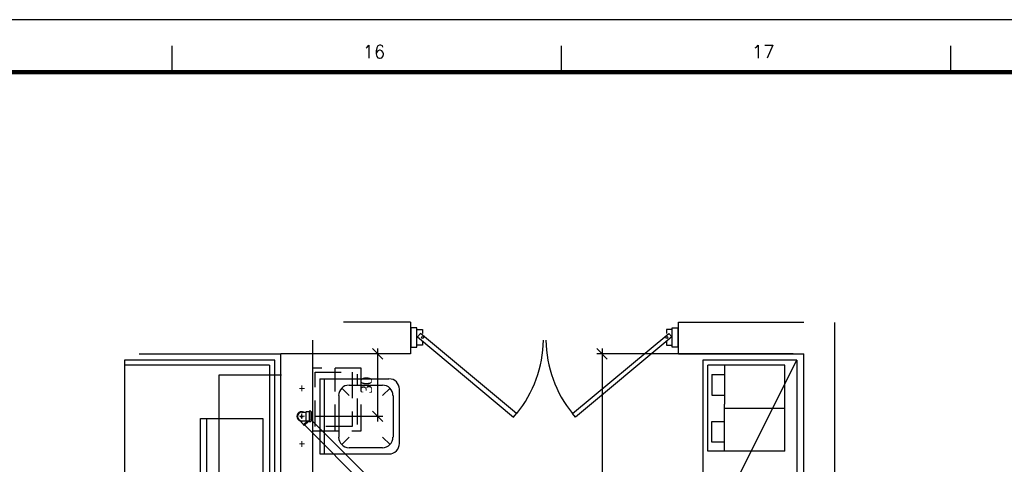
# Model space of a CAD drawing. Header units: millimetres. Extents: x 481 to 729890, y -1 to 83.
# Tile 57 of 60: x 589 to 608, y 74 to 83. Entities that reach past the tile are written whole.
import ezdxf

# ---------------------------------------------------------------- set-up
doc = ezdxf.new("R2010")
doc.units = ezdxf.units.MM
doc.header["$MEASUREMENT"] = 0
doc.linetypes.add('Dashed', pattern=[0.75, 0.5, -0.25])
doc.layers.add('Margem', color=4, linetype='Continuous')
for name, color, linetype, lineweight in [('Simbolos', 1, 'Continuous', 30), ('SIMBOLOS INT', 8, 'Continuous', 5), ('Simbolos_int', 1, 'Continuous', 30), ('TQ-Seção tubo', 1, 'Continuous', 30)]:
    doc.layers.add(name, color=color, linetype=linetype, lineweight=lineweight)
doc.styles.add('ROMANS', font='ROMANS')
doc.styles.add('TimesNewRoman', font='times.ttf')
doc.dimstyles.new('UM_25.000000', dxfattribs={"dimtxt": 0.18, "dimasz": 0.2, "dimexe": 0.1, "dimexo": 0.2, "dimgap": 0, "dimtad": 1, "dimtih": 1, "dimtoh": 1, "dimdec": 1, "dimlfac": 25, "dimzin": 0, "dimdsep": 46, "dimtxsty": 'Standard', "dimblk": 'CLOSED', "dimblk1": 'CLOSED', "dimblk2": 'CLOSED', "dimcen": 0.09, "dimdle": 0.1, "dimadec": 1, "dimazin": 2, "dimtfac": 1, "dimtdec": 4, "dimtofl": 0, "dimtmove": 0, "dimatfit": 3, "dimldrblk": 'CLOSED', "dimfxl": 0, "dimtolj": 1, "dimarcsym": 0})

# ---------------------------------------------------------------- blocks, each defined once
blk = doc.blocks.new('_OBLIQUE')
at = {"color": 0, "linetype": 'ByBlock', "lineweight": -2}
blk.add_line((-0.5, -0.5), (0.5, 0.5), dxfattribs=at)
blk = doc.blocks.new('*D30')
at = {"color": 0, "linetype": 'Continuous', "lineweight": -2}
for p, q in [((596.473, 76.508), (595.943, 76.508)), ((596.043, 76.608), (596.043, 75.215)), ((594.849, 75.315), (596.143, 75.315))]:
    blk.add_line(p, q, dxfattribs=at)
at = {"layer": 'Defpoints', "color": 0}
for p in [(596.673, 76.508), (594.649, 75.315), (596.043, 75.315)]:
    blk.add_point(p, dxfattribs=at)
at = {"color": 0, "lineweight": -2, "xscale": 0.2, "yscale": 0.2, "zscale": 0.2}
for p, rotation in [((596.043, 76.508), 90), ((596.043, 75.315), 270)]:
    blk.add_blockref('_OBLIQUE', p, dxfattribs=dict(at, rotation=rotation))
at = {"color": 7, "insert": (595.831, 75.911), "char_height": 0.2118, "attachment_point": 5, "rotation": 90, "style": 'TimesNewRoman'}
blk.add_mtext('\\A1;30', dxfattribs=at)
blk = doc.blocks.new('*D42')
at = {"color": 0, "linetype": 'Continuous', "lineweight": -2}
for p, q in [((603.973, 76.508), (600.225, 76.508)), ((600.325, 76.608), (600.325, 70.237)), ((601.633, 70.337), (600.225, 70.337))]:
    blk.add_line(p, q, dxfattribs=at)
at = {"layer": 'Defpoints', "color": 0}
for p in [(604.173, 76.508), (600.325, 70.337), (601.833, 70.337)]:
    blk.add_point(p, dxfattribs=at)
at = {"color": 0, "lineweight": -2, "xscale": 0.2, "yscale": 0.2, "zscale": 0.2}
for p, rotation in [((600.325, 76.508), 90), ((600.325, 70.337), 270)]:
    blk.add_blockref('_OBLIQUE', p, dxfattribs=dict(at, rotation=rotation))
at = {"color": 7, "insert": (600.114, 73.423), "char_height": 0.2118, "attachment_point": 5, "rotation": 90, "style": 'TimesNewRoman'}
blk.add_mtext('\\A1;154', dxfattribs=at)

msp = doc.modelspace()

# ---------------------------------------------------------------- linework, layer by layer
at = {"color": 7}
for p, q in [((596.6733, 77.1077), (595.3893, 77.1077)), ((601.7853, 77.1077), (604.1733, 77.1077)), ((604.7673, 76.7647), (604.7673, 77.1047)), ((596.7933, 77.0057), (596.6793, 77.0057)), ((596.6793, 77.0057), (596.6793, 76.6367)), ((596.7933, 76.6367), (596.7933, 77.0057)), ((601.6623, 76.6367), (601.6623, 77.0057)), ((601.6623, 77.0057), (601.7733, 77.0057)), ((601.7733, 77.0057), (601.7733, 76.6367)), ((594.7983, 76.7647), (594.7983, 60.7877)), ((596.6793, 76.6367), (596.7933, 76.6367)), ((601.7733, 76.6367), (601.6623, 76.6367)), ((604.7673, 69.7007), (604.7673, 76.7647)), ((591.4953, 76.5077), (594.1953, 76.5077)), ((596.6733, 76.5077), (595.3893, 76.5077)), ((601.7853, 76.5077), (604.1733, 76.5077)), ((604.1733, 69.7007), (604.1733, 76.5077)), ((593.9793, 76.2917), (591.2163, 76.2917)), ((593.9793, 76.2917), (593.9793, 67.6337)), ((602.3433, 74.6507), (602.3433, 76.2887)), ((603.8133, 76.2887), (602.3433, 76.2887)), ((602.6613, 76.2887), (602.6613, 75.5477)), ((603.8133, 74.6507), (603.8133, 76.2887)), ((602.4213, 76.1147), (602.4213, 75.7187)), ((602.4213, 76.1147), (602.6613, 76.1147)), ((602.4213, 75.7187), (602.6613, 75.7187)), ((602.6613, 74.6507), (602.6613, 75.5477)), ((603.8133, 75.4667), (602.6613, 75.4667)), ((603.8133, 75.4667), (602.6613, 75.4667)), ((592.6623, 75.2747), (593.8563, 75.2747)), ((592.6623, 73.9247), (592.6623, 75.2747)), ((592.7853, 73.9247), (592.7853, 75.2747)), ((593.8563, 75.2747), (593.8563, 73.9247)), ((602.4213, 74.8217), (602.4213, 75.2177)), ((602.4213, 75.2177), (602.6613, 75.2177)), ((602.6613, 74.8217), (602.4213, 74.8217)), ((603.8133, 74.6507), (602.3433, 74.6507))]:
    msp.add_line(p, q, dxfattribs=at)
at = {"linetype": 'Continuous'}
for p, q in [((596.6733, 77.1077), (596.6733, 76.5077)), ((601.7853, 76.5077), (601.7853, 77.1077))]:
    msp.add_line(p, q, dxfattribs=at)
msp.add_line((595.3893, 76.5077), (594.1953, 76.5077))
at = {"color": 7, "linetype": 'Dashed'}
for p, q in [((594.8493, 75.1187), (594.8493, 76.1597)), ((594.8493, 76.1597), (595.5573, 76.1597)), ((595.2303, 75.0377), (595.2303, 76.2317)), ((595.5573, 76.1597), (595.5573, 75.1187)), ((595.6593, 75.1577), (595.6593, 76.1207)), ((595.5573, 75.1187), (594.8493, 75.1187))]:
    msp.add_line(p, q, dxfattribs=at)
at = {"color": 8}
for p, q in [((594.9433, 76.0317), (596.2603, 76.0317)), ((594.9433, 76.0317), (594.9433, 74.5977)), ((595.0213, 76.0317), (595.0213, 74.5977)), ((595.4983, 75.9117), (596.1373, 75.9117)), ((595.3033, 75.7107), (595.3033, 74.9157)), ((595.4983, 75.7107), (595.3633, 75.8547)), ((596.1373, 75.7107), (596.2813, 75.8547)), ((596.3413, 75.7107), (596.3413, 74.9157)), ((596.4523, 75.8307), (596.4523, 74.7957)), ((595.4983, 74.9157), (595.3633, 74.7777)), ((596.1373, 74.9157), (596.2813, 74.7777)), ((594.9433, 74.5977), (596.2603, 74.5977)), ((595.4983, 74.7177), (596.1373, 74.7177))]:
    msp.add_line(p, q, dxfattribs=at)
at = {"color": 7}
for points in [[(596.9013, 76.7477), (596.9013, 76.6727), (596.7933, 76.6727), (596.7933, 76.9697), (596.9013, 76.9697), (596.9013, 76.8977)], [(601.5513, 76.7477), (601.5513, 76.6727), (601.6623, 76.6727), (601.6623, 76.9697), (601.5513, 76.9697), (601.5513, 76.8977)], [(594.7983, 76.5077), (594.7983, 73.0697), (594.1953, 73.0697), (594.1953, 76.5077)], [(604.0413, 76.3877), (602.2473, 76.3877), (602.2473, 72.8057), (604.0413, 76.3877), (604.0413, 72.8057), (602.2473, 72.8057)]]:
    msp.add_lwpolyline(points, dxfattribs=at)
at = {"color": 7, "linetype": 'Continuous'}
for points in [[(598.6353, 75.2987), (598.6953, 75.3677), (596.8623, 76.8977), (596.8053, 76.8287), (598.6353, 75.2987)], [(599.8173, 75.2987), (599.7603, 75.3677), (601.5963, 76.8977), (601.6533, 76.8287), (599.8173, 75.2987)]]:
    msp.add_lwpolyline(points, close=True, dxfattribs=at)
at = {"color": 7}
msp.add_lwpolyline([(591.2163, 76.3877), (591.2163, 67.6337), (594.0813, 67.6337), (594.0813, 76.3877), (591.2163, 76.3877)], close=True, dxfattribs=at)
at = {"color": 7, "linetype": 'Continuous'}
msp.add_lwpolyline([(594.2073, 76.1027), (593.0133, 76.1027), (593.0133, 73.3187), (594.2073, 73.3187)], dxfattribs=at)
at = {"color": 7, "linetype": 'Dashed'}
msp.add_lwpolyline([(594.7983, 75.0377), (595.7313, 75.0377), (595.7313, 76.2317), (594.7983, 76.2317), (594.7983, 75.0377)], dxfattribs=at)
at = {"color": 7}
for centre in [(596.8983, 76.8197), (601.5603, 76.8197)]:
    msp.add_circle(centre, 0.0184, dxfattribs=at)
at = {"color": 7, "linetype": 'Continuous'}
for centre, start, end in [((596.8773, 76.8197), 321.43, 358.654), ((601.5813, 76.8197), 181.346, 218.57)]:
    msp.add_arc(centre, 2.3308, start, end, dxfattribs=at)
at = {"color": 8}
for centre, start, end in [((595.4983, 75.7107), 90, 180), ((596.1373, 75.7107), 0.00001, 90), ((596.2603, 75.8307), 0.00001, 90), ((595.4983, 74.9157), 180, 270), ((596.1373, 74.9157), 270, 0.00001), ((596.2603, 74.7957), 270, 0.00001)]:
    msp.add_arc(centre, 0.199, start, end, dxfattribs=at)
at = {"layer": 'Margem', "color": 1}
for p, q in [((628.2443, 82.8807), (480.7443, 82.8807)), ((592.1193, 82.3807), (592.1193, 81.8807)), ((599.5443, 82.3807), (599.5443, 81.8807)), ((606.9693, 82.3807), (606.9693, 81.8807))]:
    msp.add_line(p, q, dxfattribs=at)
at = {"layer": 'Margem', "lineweight": 100}
msp.add_line((483.2443, 81.8807), (627.2443, 81.8807), dxfattribs=at)
at = {"layer": 'Simbolos'}
for p, q in [((594.5963, 75.3957), (594.6353, 75.3957)), ((594.6353, 75.3957), (594.6723, 75.3957)), ((594.6783, 75.4017), (594.6723, 75.3957)), ((594.7353, 75.4017), (594.6783, 75.4017)), ((594.7393, 75.4097), (594.7393, 75.4047)), ((594.7623, 75.4137), (594.7433, 75.4137)), ((594.7663, 75.4107), (594.7683, 75.4047)), ((594.7843, 75.4017), (594.7723, 75.4017)), ((594.7843, 75.2247), (594.7843, 75.4017)), ((594.5653, 75.2277), (594.5883, 75.2047)), ((594.5883, 75.1977), (594.5883, 75.2047)), ((594.6303, 75.1557), (594.5883, 75.1977)), ((594.5963, 75.2307), (594.6353, 75.2307)), ((594.6303, 75.1497), (594.6303, 75.1557)), ((594.6423, 75.1387), (594.6303, 75.1497)), ((594.6353, 75.2307), (594.6723, 75.2307)), ((594.6423, 75.1387), (594.7283, 75.2247)), ((594.6783, 75.2247), (594.6723, 75.2307)), ((594.7353, 75.2247), (594.6783, 75.2247)), ((594.7393, 75.2167), (594.7393, 75.2217)), ((594.7623, 75.2127), (594.7433, 75.2127)), ((594.7663, 75.2157), (594.7683, 75.2217)), ((594.7843, 75.2247), (594.7723, 75.2247))]:
    msp.add_line(p, q, dxfattribs=at)
for centre, radius, start, end in [((594.5963, 75.3127), 0.0823, 90, 270), ((594.7353, 75.4057), 0.004, 270, 355), ((594.7433, 75.4097), 0.004, 90, 175), ((594.7623, 75.4097), 0.004, 15, 90), ((594.7723, 75.4057), 0.004, 195, 270), ((594.7353, 75.2207), 0.004, 5.00003, 90), ((594.7433, 75.2167), 0.004, 185, 270), ((594.7623, 75.2167), 0.004, 270, 345), ((594.7723, 75.2207), 0.004, 90, 165)]:
    msp.add_arc(centre, radius, start, end, dxfattribs=at)
at = {"layer": 'SIMBOLOS INT', "linetype": 'Continuous'}
for p, q in [((594.5983, 75.8427), (594.5983, 75.9027)), ((594.5983, 75.8427), (594.5533, 75.8427)), ((594.5983, 75.8427), (594.5983, 75.7917)), ((594.5983, 75.8427), (594.6493, 75.8427)), ((594.5983, 75.3147), (594.5983, 75.3657)), ((594.5983, 75.3147), (594.5533, 75.3147)), ((594.5983, 75.3147), (594.6493, 75.3147)), ((594.5983, 75.3147), (594.5983, 75.2667)), ((594.5983, 74.7897), (594.5533, 74.7897)), ((594.5983, 74.7897), (594.5983, 74.8377)), ((594.5983, 74.7897), (594.5983, 74.7297)), ((594.5983, 74.7897), (594.6493, 74.7897))]:
    msp.add_line(p, q, dxfattribs=at)
at = {"layer": 'Simbolos_int'}
for p, q in [((594.5963, 75.2797), (594.5963, 75.3487)), ((594.6723, 75.3957), (594.6723, 75.2307)), ((594.7383, 75.4017), (594.7383, 75.2247)), ((594.7683, 75.4017), (594.7683, 75.2247)), ((594.5643, 75.3127), (594.6223, 75.3127)), ((594.5883, 75.2047), (594.6063, 75.2227)), ((594.6303, 75.1557), (594.7003, 75.2247))]:
    msp.add_line(p, q, dxfattribs=at)
for end in [295.377, 250.377]:
    msp.add_arc((594.5963, 75.3127), 0.0912, 64.6232, end, dxfattribs=at)
at = {"layer": 'TQ-Seção tubo'}
for p, q in [((594.6517, 75.1481), (599.3355, 70.4644)), ((594.7649, 75.2613), (599.4651, 70.561))]:
    msp.add_line(p, q, dxfattribs=at)

# ---------------------------------------------------------------- texts
at = {"layer": 'Margem', "color": 1, "char_height": 0.25, "width": 1.479069, "attachment_point": 8, "line_spacing_factor": 0.798, "style": 'ROMANS'}
for s, insert in [('16', (595.9731, 82.1437)), ('17', (603.3981, 82.1437))]:
    msp.add_mtext(s, dxfattribs=dict(at, insert=insert))

# ---------------------------------------------------------------- dimensions: what is measured, and where the dimension line sits
at = {"linetype": 'Continuous'}
for base, p1, p2, text, picture, middle in [((596.0428, 75.3147), (596.6733, 76.5077), (594.6493, 75.3147), '30', '*D30', (595.831, 75.9112)), ((600.3255, 70.3374), (604.1733, 76.5077), (601.8326, 70.3374), '154', '*D42', (600.1137, 73.4226))]:
    dim = msp.add_linear_dim(base=base, p1=p1, p2=p2, angle=90, text=text, dimstyle='UM_25.000000', override={"dimtxt": 0.2118, "dimasz": 0.2, "dimexe": 0.1, "dimexo": 0.2, "dimtad": 1, "dimtih": 0, "dimtoh": 0, "dimdec": 1, "dimlfac": 25, "dimzin": 8, "dimtxsty": 'TimesNewRoman', "dimblk": 'OBLIQUE', "dimblk1": 'OBLIQUE', "dimblk2": 'OBLIQUE', "dimsah": 1, "dimdle": 0.1, "dimse1": 0, "dimse2": 0, "dimclrt": 7, "dimadec": 1, "dimazin": 3, "dimtmove": 2, "dimldrblk": 'OBLIQUE'}, dxfattribs=at)
    dim.commit()
    dim.dimension.update_dxf_attribs({"geometry": picture, "text_midpoint": middle, "dimtype": 160, "text_rotation": 90})

doc.saveas('drawing.dxf')
